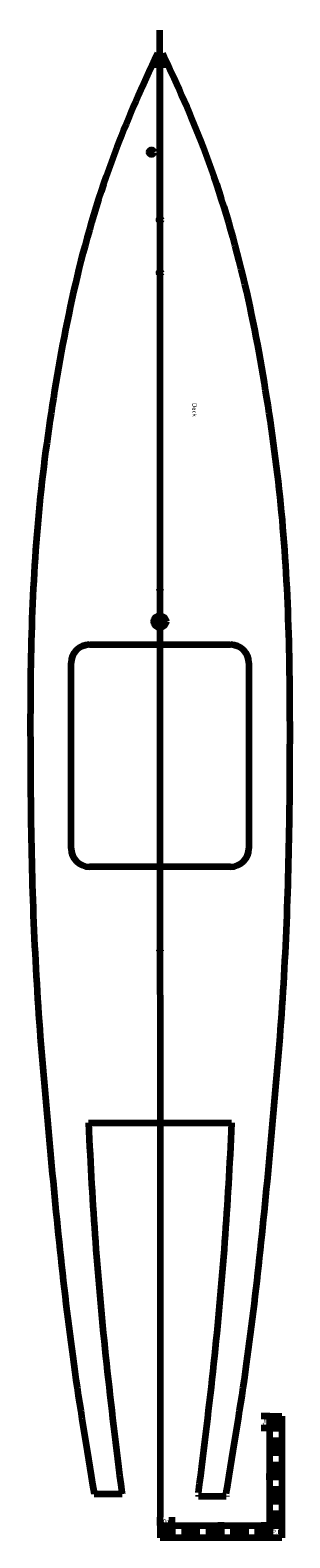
# Model space of a CAD drawing. Header units: millimetres. Extents: x 16 to 229, y 13 to 1252.
import ezdxf

# ---------------------------------------------------------------- set-up
doc = ezdxf.new("R2010")
doc.units = ezdxf.units.MM
doc.layers.add('Default', color=7, linetype='Continuous')

msp = doc.modelspace()

# ---------------------------------------------------------------- hatches: boundary and pattern name
at = {"layer": 'Default', "linetype": 'Continuous', "lineweight": 5}
for points in [[(222.7, 103.1), (222.7, 113.1), (212.7, 113.1), (212.7, 103.1)], [(212.7, 83.1), (222.7, 83.1), (222.7, 93.1), (212.7, 93.1)], [(212.7, 73.1), (212.7, 63.1), (222.7, 63.1), (222.7, 73.1)], [(222.7, 53.1), (212.7, 53.1), (212.7, 43.1), (222.7, 43.1)], [(222.7, 33.1), (212.7, 33.1), (212.7, 23.1), (222.7, 23.1)], [(132.7, 13.1), (132.7, 23.1), (122.7, 23.1), (122.7, 13.1)], [(152.7, 13.1), (152.7, 23.1), (142.7, 23.1), (142.7, 13.1)], [(172.7, 23.1), (162.7, 23.1), (162.7, 13.1), (172.7, 13.1)], [(182.7, 23.1), (182.7, 13.1), (192.7, 13.1), (192.7, 23.1)], [(202.7, 13.1), (212.7, 13.1), (212.7, 23.1), (202.7, 23.1)]]:
    msp.add_hatch(color=7, dxfattribs=at).paths.add_polyline_path(points)

# ---------------------------------------------------------------- linework, layer by layer
at = {"layer": 'Default', "color": 7, "linetype": 'Continuous', "lineweight": 100}
for p, q in [((122.6, 1221.2), (122.6, 1252.1)), ((120.6, 1221.2), (120.6, 1233.1)), ((124.6, 1221.2), (124.6, 1233.1)), ((122.6, 1221.2), (120.6, 1221.2)), ((122.6, 1221.2), (122.6, 747.1)), ((122.6, 1096.2), (122.6, 1221.2)), ((122.6, 1221.2), (124.6, 1221.2)), ((64.8, 747.1), (180.5, 747.1)), ((122.6, 747.1), (122.6, 564.6)), ((49.8, 579.6), (49.8, 732.1)), ((195.5, 732.1), (195.5, 579.6)), ((180.5, 564.6), (64.8, 564.6)), ((122.6, 564.6), (122.7, 354)), ((63.9, 354), (122.7, 354)), ((122.7, 354), (181.4, 354)), ((122.7, 354), (122.7, 30)), ((212.7, 113.1), (205.7, 113.1)), ((212.7, 113.1), (222.7, 113.1)), ((212.7, 23.1), (212.7, 113.1)), ((222.7, 113.1), (222.7, 23.1)), ((212.7, 103.1), (205.7, 103.1)), ((212.7, 103.1), (222.7, 103.1)), ((212.7, 93.1), (222.7, 93.1)), ((212.7, 83.1), (222.7, 83.1)), ((212.7, 63.1), (209.7, 63.1)), ((212.7, 73.1), (222.7, 73.1)), ((212.7, 63.1), (222.7, 63.1)), ((68.6, 49.6), (68.7, 48.9)), ((91.3, 50.1), (91.5, 48.9)), ((212.7, 53.1), (222.7, 53.1)), ((91.5, 48.9), (68.7, 48.9)), ((154.2, 48.2), (154.1, 47)), ((176.9, 47), (154.1, 47)), ((177, 47.7), (176.9, 47)), ((212.7, 43.1), (222.7, 43.1)), ((122.7, 23.1), (122.7, 30)), ((132.7, 23.1), (132.7, 30)), ((172.7, 23.1), (172.7, 26.1)), ((212.7, 33.1), (222.7, 33.1)), ((222.7, 23.1), (222.7, 30)), ((122.7, 23.1), (122.7, 13.1)), ((122.7, 23.1), (222.7, 23.1)), ((222.7, 13.1), (122.7, 13.1)), ((132.7, 23.1), (132.7, 13.1)), ((142.7, 23.1), (142.7, 13.1)), ((152.7, 23.1), (152.7, 13.1)), ((162.7, 23.1), (162.7, 13.1)), ((172.7, 23.1), (172.7, 13.1)), ((182.7, 23.1), (182.7, 13.1)), ((192.7, 23.1), (192.7, 13.1)), ((202.7, 23.1), (202.7, 13.1)), ((212.7, 23.1), (205.7, 23.1)), ((212.7, 23.1), (212.7, 13.1)), ((212.7, 23.1), (222.7, 23.1)), ((222.7, 23.1), (222.7, 13.1))]:
    msp.add_line(p, q, dxfattribs=at)
for centre, radius in [((115.6, 1151.8), 2), ((122.6, 1096.2), 1), ((122.6, 1052.7), 1), ((122.6, 792.1), 0.5), ((122.6, 766), 5), ((122.6, 495.7), 0.5)]:
    msp.add_circle(centre, radius, dxfattribs=at)
for centre, start, end in [((64.8, 732.1), 90, 180), ((180.5, 732.1), 0, 90), ((64.8, 579.6), 180, 270), ((180.5, 579.6), 270, 0)]:
    msp.add_arc(centre, 15, start, end, dxfattribs=at)
for points, knots in [([(120.6, 1233.1), (107.8, 1205.4), (97, 1181.5), (75.1, 1124.3), (64.6, 1090.1), (48, 1022.7), (41.7, 989.5), (30.8, 922.8), (26.3, 889.4), (20, 822.7), (18.2, 789.3), (16.2, 722.6), (16.2, 689.3), (16.4, 622.6), (16.8, 589.3), (18.6, 522.6), (20.1, 489.3), (24.4, 422.6), (27.3, 389.2), (33.3, 322.7), (36.3, 289.5), (43.4, 222.3), (47.4, 188.3), (56.7, 121.3), (62.1, 88.5), (68.6, 49.6)], [0, 0, 0, 0, 0.070286, 0.070286, 0.157439, 0.157439, 0.242316, 0.242316, 0.326258, 0.326258, 0.409636, 0.409636, 0.492871, 0.492871, 0.576111, 0.576111, 0.659429, 0.659429, 0.742927, 0.742927, 0.826542, 0.826542, 0.910375, 0.910375, 1, 1, 1, 1]), ([(124.6, 1233.1), (137.5, 1205.4), (148.3, 1181.5), (170.1, 1124.3), (180.6, 1090.1), (197.3, 1022.7), (203.6, 989.5), (214.4, 922.8), (219, 889.4), (225.3, 822.7), (227.1, 789.3), (229, 722.6), (229.1, 689.3), (228.9, 622.6), (228.5, 589.3), (226.7, 522.6), (225.2, 489.3), (220.9, 422.6), (218, 389.2), (212, 322.7), (209, 289.5), (201.9, 222.3), (197.9, 188.4), (188.6, 121.3), (183.2, 88.5), (176.7, 49.6)], [0, 0, 0, 0, 0.070276, 0.070276, 0.15743, 0.15743, 0.242308, 0.242308, 0.326251, 0.326251, 0.409629, 0.409629, 0.492865, 0.492865, 0.576106, 0.576106, 0.659426, 0.659426, 0.742924, 0.742924, 0.82654, 0.82654, 0.910374, 0.910374, 1, 1, 1, 1]), ([(63.9, 354), (65.7, 318.2), (67.3, 288.2), (72, 223.6), (75.2, 189), (82.4, 121.6), (86.4, 89), (91.3, 50.1)], [0, 0, 0, 0, 0.321081, 0.321081, 0.649526, 0.649526, 1, 1, 1, 1]), ([(181.4, 354), (179.6, 318.2), (178, 288.2), (173.3, 223.6), (170.1, 189), (162.9, 121.6), (158.9, 89), (154, 50.1)], [0, 0, 0, 0, 0.321081, 0.321081, 0.649526, 0.649526, 1, 1, 1, 1])]:
    msp.add_open_spline(points, degree=3, knots=knots, dxfattribs=at)

# ---------------------------------------------------------------- texts
at = {"layer": 'Default', "char_height": 3.5, "attachment_point": 1}
for s, insert, width, rotation in [('{\\fSolid Edge ISO|b0||i0||c0|p34;\\C7;\\H3.5;\\W1.;Deck}', (152.8, 945.6), 8.575, 270), ('{\\fSolid Edge ISO|b0||i0||c0|p34;\\C7;\\H3.5;\\W1.;10mm}', (207, 103.5), 9.625, 90)]:
    msp.add_mtext(s, dxfattribs=dict(at, insert=insert, width=width, rotation=rotation))
for s, insert, width in [('{\\fSolid Edge ISO|b0||i0||c0|p34;\\C7;\\H3.5;\\W1.;10mm}', (123.1, 28.5), 9.625), ('{\\fSolid Edge ISO|b0||i0||c0|p34;\\C7;\\H3.5;\\W1.;P.R.}', (214.7, 19.7), 5.863)]:
    msp.add_mtext(s, dxfattribs=dict(at, insert=insert, width=width))

doc.saveas('drawing.dxf')
